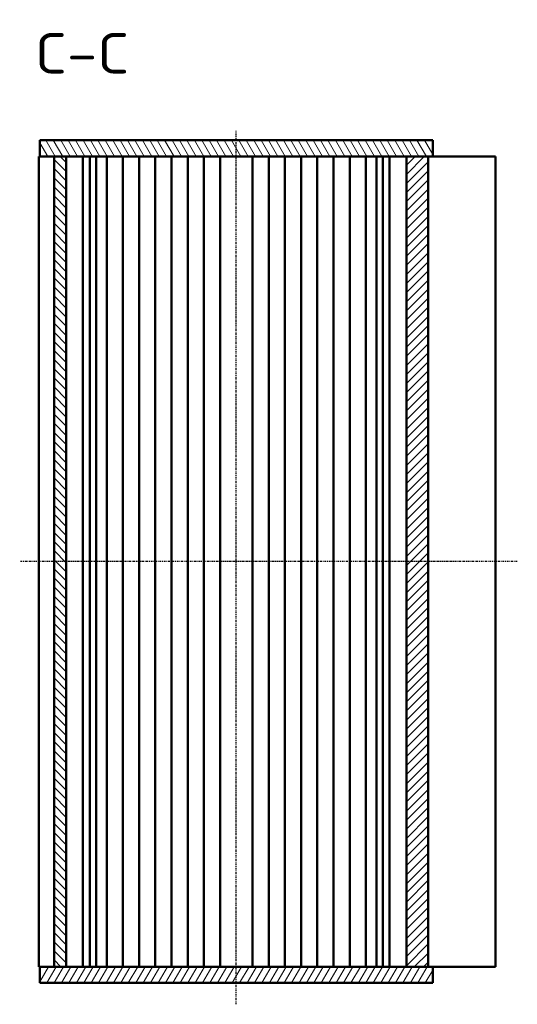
# Model space of a CAD drawing. Header units: millimetres. Extents: x 1 to 593, y 1 to 419.
# Tile 228 of 231: x 355 to 417, y 169 to 291. Entities that reach past the tile are written whole.
import ezdxf

# ---------------------------------------------------------------- set-up
doc = ezdxf.new("R2010")
doc.units = ezdxf.units.MM
doc.linetypes.add('CHAIN', pattern=[0.3543, 0.2362, -0.0295, 0.0591, -0.0295])
doc.linetypes.add('DASH_DOT', pattern=[0.37, 0.24, -0.06, 0.01, -0.06])
for name, color, linetype, lineweight in [('Mittellinie (ISO)', 1, 'DASH_DOT', 25), ('Schraffur (ISO)', 1, 'Continuous', 18), ('Sichtbar (ISO)', 7, 'Continuous', 50), ('Symbol (ISO)', 1, 'Continuous', 25)]:
    doc.layers.add(name, color=color, linetype=linetype, lineweight=lineweight)
doc.styles.add('5', font='isocpeur.ttf', dxfattribs={"width": 1.1})

msp = doc.modelspace()

# ---------------------------------------------------------------- hatches: boundary and pattern name
at = {"layer": 'Schraffur (ISO)'}
h = msp.add_hatch(dxfattribs=at)
h.set_pattern_fill('ANSI31', color=256, scale=6.35, angle=75.000175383, style=0)
h.set_pattern_definition([(120.00018, (0, 0), (-0.6874064, -0.3968771), [])])
h.paths.add_polyline_path([(357.806404, 273.9221532), (359.556404, 273.9221532), (361.056404, 273.9221532), (403.056404, 273.9221532), (405.732748, 273.9221532), (406.306404, 273.9221532), (406.306404, 275.9221532), (357.806404, 275.9221532)])
h = msp.add_hatch(dxfattribs=at)
h.set_pattern_fill('ANSI31', color=256, scale=6.35, angle=90.000210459, style=0)
h.set_pattern_definition([(135.00021, (0, 0), (-0.561264, -0.561268), [])])
h.paths.add_polyline_path([(359.556404, 173.9221532), (361.056404, 173.9221532), (361.056404, 273.9221532), (359.556404, 273.9221532)])
h = msp.add_hatch(dxfattribs=at)
h.set_pattern_fill('ANSI31', color=256, scale=6.35, style=0)
h.set_pattern_definition([(45, (0, 0), (-0.561266, 0.561266), [])])
h.paths.add_polyline_path([(405.732748, 173.9221532), (405.732748, 273.9221532), (403.056404, 273.9221532), (403.056404, 173.9221532)])
h = msp.add_hatch(dxfattribs=at)
h.set_pattern_fill('ANSI31', color=256, scale=6.35, angle=14.999977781, style=0)
h.set_pattern_definition([(59.99998, (0, 0), (-0.6874075, 0.3968753), [])])
h.paths.add_polyline_path([(406.306404, 173.9221532), (405.732748, 173.9221532), (403.056404, 173.9221532), (361.056404, 173.9221532), (359.556404, 173.9221532), (357.806404, 173.9221532), (357.806404, 171.9221532), (406.306404, 171.9221532)])

# ---------------------------------------------------------------- linework, layer by layer
at = {"layer": 'Mittellinie (ISO)', "linetype": 'CHAIN'}
for p, q in [((382.056404, 169.2919389), (382.056404, 277.0782881)), ((416.7597933, 223.9221532), (355.306404, 223.9221532))]:
    msp.add_line(p, q, dxfattribs=at)
at = {"layer": 'Sichtbar (ISO)'}
for p, q in [((406.306404, 275.9221532), (357.806404, 275.9221532)), ((357.806404, 275.9221532), (357.806404, 273.9221532)), ((406.306404, 273.9221532), (406.306404, 275.9221532)), ((357.656404, 273.9221532), (357.656404, 173.9221532)), ((357.656404, 273.9221532), (357.806404, 273.9221532)), ((357.806404, 273.9221532), (406.306404, 273.9221532)), ((361.056404, 273.9221532), (359.556404, 273.9221532)), ((359.556404, 273.9221532), (359.556404, 173.9221532)), ((361.056404, 173.9221532), (361.056404, 273.9221532)), ((363.1217992, 173.9221532), (363.1217992, 273.9221532)), ((363.9500873, 273.9221532), (363.9500873, 173.9221532)), ((364.756404, 173.9221532), (364.756404, 273.9221532)), ((366.056404, 173.9221532), (366.056404, 273.9221532)), ((368.056404, 273.9221532), (368.056404, 173.9221532)), ((370.056404, 173.9221532), (370.056404, 273.9221532)), ((372.056404, 273.9221532), (372.056404, 173.9221532)), ((374.056404, 173.9221532), (374.056404, 273.9221532)), ((376.056404, 273.9221532), (376.056404, 173.9221532)), ((378.056404, 173.9221532), (378.056404, 273.9221532)), ((380.056404, 273.9221532), (380.056404, 173.9221532)), ((384.056404, 173.9221532), (384.056404, 273.9221532)), ((386.056404, 273.9221532), (386.056404, 173.9221532)), ((388.056404, 173.9221532), (388.056404, 273.9221532)), ((390.056404, 273.9221532), (390.056404, 173.9221532)), ((392.056404, 173.9221532), (392.056404, 273.9221532)), ((394.056404, 273.9221532), (394.056404, 173.9221532)), ((396.056404, 173.9221532), (396.056404, 273.9221532)), ((398.056404, 273.9221532), (398.056404, 173.9221532)), ((399.356404, 273.9221532), (399.356404, 173.9221532)), ((400.1627208, 273.9221532), (400.1627208, 173.9221532)), ((400.9910088, 273.9221532), (400.9910088, 173.9221532)), ((405.732748, 273.9221532), (403.056404, 273.9221532)), ((403.056404, 273.9221532), (403.056404, 173.9221532)), ((405.732748, 173.9221532), (405.732748, 273.9221532)), ((406.3324511, 273.9221532), (406.306404, 273.9221532)), ((406.3324511, 273.9221532), (413.8616654, 273.9221532)), ((413.8616654, 273.9221532), (414.056404, 273.9221532)), ((414.056404, 173.9221532), (414.056404, 273.9221532)), ((357.806404, 173.9221532), (357.656404, 173.9221532)), ((406.306404, 173.9221532), (357.806404, 173.9221532)), ((357.806404, 173.9221532), (357.806404, 171.9221532)), ((359.556404, 173.9221532), (361.056404, 173.9221532)), ((403.056404, 173.9221532), (405.732748, 173.9221532)), ((406.306404, 173.9221532), (406.3324511, 173.9221532)), ((406.306404, 171.9221532), (406.306404, 173.9221532)), ((413.8616654, 173.9221532), (406.3324511, 173.9221532)), ((414.056404, 173.9221532), (413.8616654, 173.9221532)), ((357.806404, 171.9221532), (406.306404, 171.9221532))]:
    msp.add_line(p, q, dxfattribs=at)

# ---------------------------------------------------------------- texts
at = {"layer": 'Symbol (ISO)', "color": 3, "insert": (357.1897719, 284.1566229), "char_height": 5, "attachment_point": 7, "style": '5'}
msp.add_mtext('C-C', dxfattribs=at)

doc.saveas('drawing.dxf')
